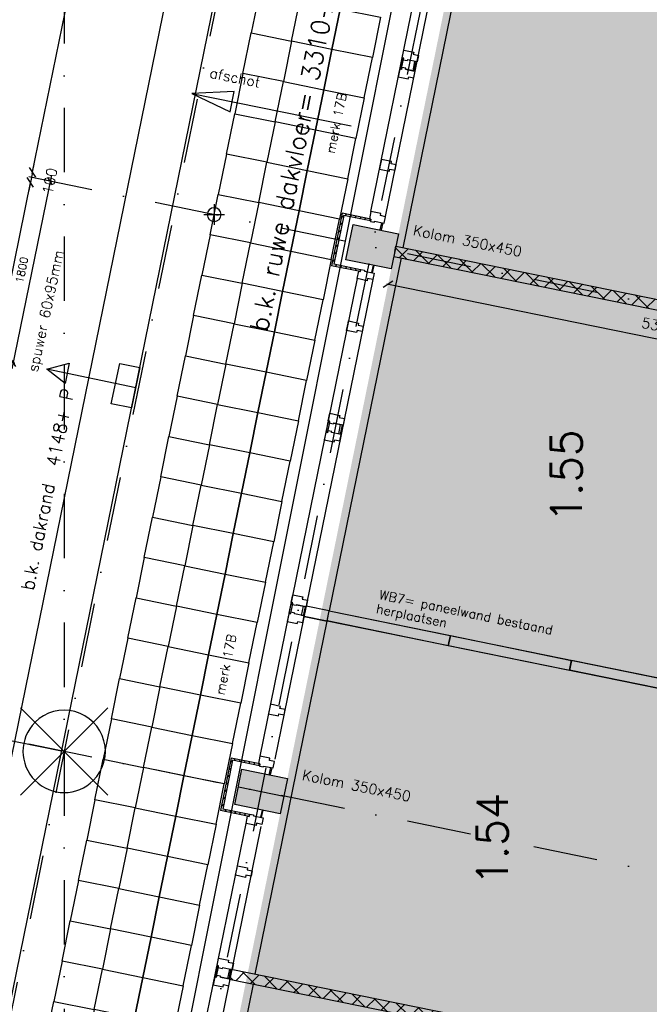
# Model space of a CAD drawing. Extents: x -171140 to 151546, y -8083 to 162438.
# Tile 77 of 96: x 27082 to 33192, y 80991 to 90555. Entities that reach past the tile are written whole.
import ezdxf
from ezdxf.enums import TextEntityAlignment as Align

# ---------------------------------------------------------------- set-up
doc = ezdxf.new("R2010")
doc.units = 0
doc.header["$LTSCALE"] = 50
doc.header["$MEASUREMENT"] = 0
doc.header["$PDMODE"] = 3
doc.header["$PDSIZE"] = 0.001
for name, pattern in [('HIDDEN2', [0.1875, 0.125, -0.0625]), ('STRAM_0WT$0$DASHDOT', [25, 12.5, -6.25, 0, -6.25]), ('STRAM_0WT$0$DD1', [2.66667, 1.66667, -0.5, 0, -0.5])]:
    doc.linetypes.add(name, pattern=pattern)
doc.layers.get('0').update_dxf_attribs({"linetype": 'CONTINUOUS'})
doc.layers.get('DEFPOINTS').update_dxf_attribs({"linetype": 'CONTINUOUS'})
for name, color, linetype in [('0POLYBUITENOM', 7, 'CONTINUOUS'), ('_INTERIEUR', 7, 'CONTINUOUS'), ('A--A22--_F123-', 9, 'CONTINUOUS'), ('A--A28--_F12--', 7, 'CONTINUOUS'), ('A--A42--_F-23-', 9, 'CONTINUOUS'), ('A--L$1A-_RASTER_NR_05', 53, 'CONTINUOUS'), ('A--L21--', 3, 'CONTINUOUS'), ('A--L21A3_BUITENWAND', 3, 'CONTINUOUS'), ('A--L22--', 7, 'CONTINUOUS'), ('A--L22--_F-2--', 7, 'CONTINUOUS'), ('A--L22A1_BINNENWAND', 1, 'CONTINUOUS'), ('A--L22A2_BINNENWAND', 2, 'CONTINUOUS'), ('A--L22A4_BINNENWAND', 4, 'CONTINUOUS'), ('A--L24AC1_TRAPPEN', 1, 'HIDDEN2'), ('A--L27-A2-_DAKEN', 2, 'CONTINUOUS'), ('A--L27A1_DAKEN', 1, 'CONTINUOUS'), ('A--L28--_F12--', 7, 'CONTINUOUS'), ('A--L31--', 2, 'CONTINUOUS'), ('A--L31A1_BUITENKOZIJN', 1, 'CONTINUOUS'), ('A--L32--_F123-', 1, 'CONTINUOUS'), ('A--L42--', 7, 'CONTINUOUS'), ('A--L42--_F-23-', 7, 'CONTINUOUS'), ('A--L52--', 7, 'CONTINUOUS'), ('A--L52--_F123-', 7, 'CONTINUOUS'), ('A--M$1A-_F123-', 1, 'CONTINUOUS'), ('A--M1$A-_F123-', 1, 'CONTINUOUS'), ('A--T$1A-25_TEKST', 2, 'CONTINUOUS'), ('A--T$1A-_F123-_R', 4, 'CONTINUOUS'), ('A--T01A-25_TEKST', 2, 'CONTINUOUS'), ('A--T01A-35_TEKST', 3, 'CONTINUOUS'), ('STRAM_0WT$0$A--L$7A-_STRAM', 1, 'STRAM_0WT$0$DASHDOT'), ('STRAM_0WT$0$A--L90--_F---4', 250, 'CONTINUOUS'), ('STRAM_0WT$0$A--L90--_F-23-', 7, 'CONTINUOUS'), ('STRAM_0WT$0$A--L90--_F123-', 7, 'CONTINUOUS'), ('STRAM_0WT$0$STRAMIEN', 1, 'STRAM_0WT$0$DD1'), ('TEKSTKOZIJNMERK', 2, 'CONTINUOUS'), ('X--LR---_CP', 7, 'CONTINUOUS')]:
    doc.layers.add(name, color=color, linetype=linetype)
doc.styles.add('ALFA-0_25', font='ROMANS')
doc.styles.add('B-01', font='SIMPLEX.SHX', dxfattribs={"width": 0.8, "height": 4.5})
doc.styles.add('HIEMSTRA', font='romans.shx')
doc.dimstyles.new('BEILEN', dxfattribs={"dimscale": 40, "dimtxt": 2.5, "dimasz": 2, "dimexe": 0.3, "dimexo": 0.3, "dimgap": 2, "dimtad": 1, "dimdec": 0, "dimzin": 0, "dimtxsty": 'HIEMSTRA', "dimblk1": 'OBLIQUE', "dimblk2": 'OBLIQUE', "dimsah": 1, "dimcen": -0.09, "dimdle": 0.3, "dimse1": 1, "dimclrd": 2, "dimclre": 2, "dimclrt": 3, "dimazin": 3, "dimtfac": 1, "dimtdec": 4, "dimtofl": 0, "dimtmove": 0, "dimatfit": 3, "dimtvp": 625, "dimtolj": 1, "dimtzin": 0})
doc.dimstyles.get("Standard").update_dxf_attribs({"dimscale": 40, "dimtxt": 2.5, "dimasz": 2, "dimexe": 0.3, "dimexo": 0.3, "dimgap": 2, "dimtad": 0, "dimdec": 0, "dimzin": 0, "dimtxsty": 'HIEMSTRA', "dimblk1": 'OBLIQUE', "dimblk2": 'OBLIQUE', "dimsah": 1, "dimcen": -0.09, "dimdle": 0.3, "dimse1": 1, "dimclrd": 2, "dimclre": 2, "dimclrt": 3, "dimazin": 3, "dimtfac": 1, "dimtdec": 4, "dimtix": 1, "dimtmove": 0, "dimatfit": 3, "dimtvp": 625, "dimtolj": 1, "dimtzin": 0})
doc.dimstyles.new('STANDARD$0', dxfattribs={"dimscale": 50, "dimtxt": 2.5, "dimasz": 2, "dimexe": 2, "dimexo": 0, "dimgap": 2, "dimtad": 1, "dimdec": 0, "dimzin": 0, "dimtxsty": 'ALFA-0_25', "dimblk1": 'OBLIQUE', "dimblk2": 'OBLIQUE', "dimsah": 1, "dimcen": -3, "dimdle": 2, "dimclrd": 1, "dimclre": 1, "dimclrt": 2, "dimazin": 3, "dimtfac": 0.666667, "dimtofl": 0, "dimtmove": 0, "dimatfit": 3, "dimtvp": 0.833333, "dimtolj": 1, "dimtzin": 0})

# ---------------------------------------------------------------- blocks, each defined once
blk = doc.blocks.new('*U1194')
at = {"layer": 'A--A22--_F123-', "linetype": 'CONTINUOUS'}
h = blk.add_hatch(dxfattribs=at)
h.set_pattern_fill('ALFAKRS', color=256, scale=120, style=0)
h.set_pattern_definition([(45, (-29123.75, -81282.78), (-84.85281, 84.85281), []), (135, (-29123.75, -81282.78), (-84.85281, -84.85281), [])])
h.paths.add_polyline_path([(0, 0), (10, 49), (5380, -1044.9), (5419, -1103.9), (5360.1, -1142.9), (-10, -49)])
at = {"layer": 'A--L22--_F-2--', "color": 2, "linetype": 'CONTINUOUS'}
for points in [[(0, 0), (-10, -49), (5360.1, -1142.9), (5360.1, -1142.9)], [(0, 0), (10, 49), (5380, -1044.9), (5380, -1044.9)]]:
    blk.add_lwpolyline(points, dxfattribs=at)
blk = doc.blocks.new('STRAM_0WT$0$S090024-')
at = {"layer": 'STRAM_0WT$0$A--L90--_F---4', "linetype": 'CONTINUOUS'}
for points in [[(-0.000001, 5.999999), (-0.000001, -6)], [(-6.000001, 0), (5.999999, 0)]]:
    blk.add_lwpolyline(points, dxfattribs=at)
blk.add_lwpolyline([(-4.000001, 0, 1), (3.999998, 0, 1)], format="xyb", close=True, dxfattribs=at)
at = {"layer": 'STRAM_0WT$0$A--L90--_F-23-', "color": 255}
blk.add_circle((0, 0), 0.0123, dxfattribs=at)
at = {"layer": 'STRAM_0WT$0$A--L90--_F123-', "color": 2, "linetype": 'CONTINUOUS'}
for points in [[(-0.000001, 5.999999), (-0.000001, -6)], [(-6.000001, 0), (5.999999, 0)]]:
    blk.add_lwpolyline(points, dxfattribs=at)
blk.add_lwpolyline([(-4.000001, 0, 1), (3.999998, 0, 1)], format="xyb", close=True, dxfattribs=at)
blk = doc.blocks.new('STRAM_0WT')
at = {"layer": 'STRAM_0WT$0$A--L$7A-_STRAM'}
for p, q in [((-38410.733, 89013.047), (-64231.371, -37744.184)), ((-44567.212, 68559.429), (-66142.131, -37354.959)), ((-48103.183, 63702.069), (-48103.183, 48393.488)), ((-33134.932, 53662.677), (-52552.117, 57617.987)), ((-33134.933, 48151.782), (-53629.97, 52326.651))]:
    blk.add_line(p, q, dxfattribs=at)
at = {"layer": 'STRAM_0WT$0$STRAMIEN', "linetype": 'STRAM_0WT$0$DASHDOT', "xscale": 100, "yscale": 100, "rotation": 315}
blk.add_blockref('STRAM_0WT$0$S090024-', (-48103.183, 51200.836), dxfattribs=at)
blk = doc.blocks.new('_OBLIQUE')
at = {"color": 0, "linetype": 'BYBLOCK'}
blk.add_line((-0.5, -0.5), (0.5, 0.5), dxfattribs=at)
blk = doc.blocks.new('*D248')
at = {"color": 2, "linetype": 'BYBLOCK'}
blk.add_line((27202.9, 89060.7), (28240.6, 94155.1), dxfattribs=at)
at = {"layer": 'DEFPOINTS', "color": 0, "linetype": 'BYBLOCK'}
for p in [(28238.3, 94143.3), (28238.3, 94143.3), (27205.3, 89072.5)]:
    blk.add_point(p, dxfattribs=at)
at = {"color": 2, "linetype": 'BYBLOCK', "xscale": 80, "yscale": 80, "zscale": 80}
for p, rotation in [((28238.3, 94143.3), 78.48629033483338), ((27205.3, 89072.5), 258.4862903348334)]:
    blk.add_blockref('_OBLIQUE', p, dxfattribs=dict(at, rotation=rotation))
at = {"color": 3, "linetype": 'BYBLOCK', "insert": (27594.4, 91633.8), "char_height": 100, "attachment_point": 5, "rotation": 78.48629, "style": 'HIEMSTRA'}
blk.add_mtext('\\A1;5175', dxfattribs=at)
blk = doc.blocks.new('*D249')
at = {"color": 2, "linetype": 'BYBLOCK'}
for p, q in [((27205.3, 89072.5), (27221.3, 89150.8)), ((27205.3, 89072.5), (27185.4, 88974.5)), ((27185.4, 88974.5), (27169.4, 88896.1))]:
    blk.add_line(p, q, dxfattribs=at)
at = {"layer": 'DEFPOINTS', "color": 0, "linetype": 'BYBLOCK'}
for p in [(27205.3, 89072.5), (27185.4, 88974.5), (27185.4, 88974.5)]:
    blk.add_point(p, dxfattribs=at)
at = {"color": 2, "linetype": 'BYBLOCK', "xscale": 80, "yscale": 80, "zscale": 80}
for p, rotation in [((27205.3, 89072.5), 258.4862903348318), ((27185.4, 88974.5), 78.48629033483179)]:
    blk.add_blockref('_OBLIQUE', p, dxfattribs=dict(at, rotation=rotation))
at = {"color": 3, "linetype": 'BYBLOCK', "insert": (27373.7, 88987.1), "char_height": 100, "attachment_point": 5, "rotation": 78.48629, "style": 'HIEMSTRA'}
blk.add_mtext('\\A1;100', dxfattribs=at)
blk = doc.blocks.new('*D250')
at = {"color": 2, "linetype": 'BYBLOCK'}
blk.add_line((27187.7, 88986.2), (26484.3, 85533.1), dxfattribs=at)
at = {"layer": 'DEFPOINTS', "color": 0, "linetype": 'BYBLOCK'}
for p in [(27185.4, 88974.5), (26486.7, 85544.9), (26486.7, 85544.9)]:
    blk.add_point(p, dxfattribs=at)
at = {"color": 2, "linetype": 'BYBLOCK', "xscale": 80, "yscale": 80, "zscale": 80}
for p, rotation in [((27185.4, 88974.5), 78.48629033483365), ((26486.7, 85544.9), 258.4862903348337)]:
    blk.add_blockref('_OBLIQUE', p, dxfattribs=dict(at, rotation=rotation))
at = {"color": 3, "linetype": 'BYBLOCK', "insert": (26708.7, 87285.6), "char_height": 100, "attachment_point": 5, "rotation": 78.48629, "style": 'HIEMSTRA'}
blk.add_mtext('\\A1;3500', dxfattribs=at)
blk = doc.blocks.new('*D308')
at = {"color": 2, "linetype": 'BYBLOCK'}
blk.add_line((35877.4, 86920.9), (30645.8, 87986.5), dxfattribs=at)
at = {"layer": 'DEFPOINTS', "color": 0, "linetype": 'BYBLOCK'}
for p in [(30657.5, 87984.1), (30657.5, 87984.1), (35865.6, 86923.3)]:
    blk.add_point(p, dxfattribs=at)
at = {"color": 2, "linetype": 'BYBLOCK', "xscale": 80, "yscale": 80, "zscale": 80}
for p, rotation in [((30657.5, 87984.1), 168.4862903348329), ((35865.6, 86923.3), 348.4862903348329)]:
    blk.add_blockref('_OBLIQUE', p, dxfattribs=dict(at, rotation=rotation))
at = {"color": 3, "linetype": 'BYBLOCK', "insert": (33287.5, 87581.1), "char_height": 100, "attachment_point": 5, "rotation": 348.48629, "style": 'HIEMSTRA'}
blk.add_mtext('\\A1;5315', dxfattribs=at)
blk = doc.blocks.new('*D341')
at = {"layer": 'A--M$1A-_F123-', "color": 2, "linetype": 'CONTINUOUS'}
for p, q in [((23981.9, 29671.5), (23903.5, 29687.4)), ((23978.7, 29655.8), (23984.3, 29683.2)), ((24079.9, 29651.5), (23981.9, 29671.5)), ((24079.9, 29651.5), (24158.2, 29635.5))]:
    blk.add_line(p, q, dxfattribs=at)
at = {"layer": 'DEFPOINTS', "color": 0, "linetype": 'CONTINUOUS'}
for p in [(23981.9, 29671.5), (23976.3, 29644), (24074.3, 29624)]:
    blk.add_point(p, dxfattribs=at)
at = {"layer": 'A--M$1A-_F123-', "color": 2, "linetype": 'CONTINUOUS', "xscale": 80, "yscale": 80, "zscale": 80}
for p, rotation in [((23981.9, 29671.5), 348.4862903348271), ((24079.9, 29651.5), 168.4862903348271)]:
    blk.add_blockref('_OBLIQUE', p, dxfattribs=dict(at, rotation=rotation))
at = {"layer": 'A--M$1A-_F123-', "color": 3, "linetype": 'CONTINUOUS', "insert": (36506, 90903.8), "char_height": 100, "attachment_point": 5, "rotation": 348.48629, "style": 'HIEMSTRA'}
blk.add_mtext('\\A1;100', dxfattribs=at)
blk = doc.blocks.new('KOLOM450X350')
at = {"layer": 'A--A28--_F12--', "color": 8}
for points in [[(-175, -225), (-175, 225), (175, 225)], [(-175, -225), (175, 225), (175, -225)]]:
    blk.add_solid(points, dxfattribs=at)
at = {"layer": 'A--L28--_F12--', "color": 3, "linetype": 'CONTINUOUS'}
blk.add_lwpolyline([(-175, -225), (-175, 225), (175, 225), (175, -225)], close=True, dxfattribs=at)
at = {"layer": 'X--LR---_CP'}
for p in [(-175, 0), (-175, 0), (175, 0)]:
    blk.add_point(p, dxfattribs=at)
blk = doc.blocks.new('*U966')
at = {"layer": 'A--A42--_F-23-', "linetype": 'CONTINUOUS'}
h = blk.add_hatch(dxfattribs=at)
h.set_pattern_fill('ALFALINE', color=256, scale=40, style=0)
h.set_pattern_definition([(45, (-30219.343, -88663.576), (-28.284271, 28.284271), [])])
h.paths.add_polyline_path([(0, 0), (-7, 10.6), (-110.8, -498.8), (-100.1, -491.8), (-89.5, -484.8), (7, -10.6)])
at = {"layer": 'A--L42--_F-23-', "color": 2, "linetype": 'CONTINUOUS'}
for points in [[(-7, 10.6), (-7, 10.6), (-110.8, -498.8), (-110.8, -498.8)], [(7, -10.6), (7, -10.6), (-89.5, -484.8), (-89.5, -484.8)]]:
    blk.add_lwpolyline(points, dxfattribs=at)
blk = doc.blocks.new('*U965')
at = {"layer": 'A--A42--_F-23-', "linetype": 'CONTINUOUS'}
h = blk.add_hatch(dxfattribs=at)
h.set_pattern_fill('ALFALINE', color=256, scale=40, style=0)
h.set_pattern_definition([(45, (-30488.812, -88608.703), (-28.284271, 28.284271), [])])
h.paths.add_polyline_path([(0, 0), (-1.8, -8.8), (-262.4, 44.3), (-269.5, 54.9), (-276.5, 65.5), (1.8, 8.8)])
at = {"layer": 'A--L42--_F-23-', "color": 2, "linetype": 'CONTINUOUS'}
for points in [[(0, 0), (1.8, 8.8), (-276.5, 65.5), (-276.5, 65.5)], [(0, 0), (-1.8, -8.8), (-262.4, 44.3), (-262.4, 44.3)]]:
    blk.add_lwpolyline(points, dxfattribs=at)
blk = doc.blocks.new('*U964')
at = {"layer": 'A--A42--_F-23-', "linetype": 'CONTINUOUS'}
h = blk.add_hatch(dxfattribs=at)
h.set_pattern_fill('ALFALINE', color=256, scale=40, style=0)
h.set_pattern_definition([(45, (-30388.665, -88116.9), (-28.284271, 28.284271), [])])
h.paths.add_polyline_path([(0, 0), (-1.8, -8.8), (-280.1, 47.9), (-269.5, 54.9), (-258.9, 61.9), (1.8, 8.8)])
at = {"layer": 'A--L42--_F-23-', "color": 2, "linetype": 'CONTINUOUS'}
for points in [[(0, 0), (-1.8, -8.8), (-280.1, 47.9), (-280.1, 47.9)], [(0, 0), (1.8, 8.8), (-258.9, 61.9), (-258.9, 61.9)]]:
    blk.add_lwpolyline(points, dxfattribs=at)
blk = doc.blocks.new('*U963')
at = {"layer": 'A--A42--_F-23-', "linetype": 'CONTINUOUS'}
h = blk.add_hatch(dxfattribs=at)
h.set_pattern_fill('ALFALINE', color=256, scale=40, style=0)
h.set_pattern_definition([(45, (-29141.49, -83372.24), (-28.284271, 28.284271), [])])
h.paths.add_polyline_path([(0, 0), (-7, 10.6), (-110.8, -498.8), (-100.1, -491.8), (-89.5, -484.8), (7, -10.6)])
at = {"layer": 'A--L42--_F-23-', "color": 2, "linetype": 'CONTINUOUS'}
for points in [[(-7, 10.6), (-7, 10.6), (-110.8, -498.8), (-110.8, -498.8)], [(7, -10.6), (7, -10.6), (-89.5, -484.8), (-89.5, -484.8)]]:
    blk.add_lwpolyline(points, dxfattribs=at)
blk = doc.blocks.new('*U962')
at = {"layer": 'A--A42--_F-23-', "linetype": 'CONTINUOUS'}
h = blk.add_hatch(dxfattribs=at)
h.set_pattern_fill('ALFALINE', color=256, scale=40, style=0)
h.set_pattern_definition([(45, (-29410.96, -83317.367), (-28.284271, 28.284271), [])])
h.paths.add_polyline_path([(0, 0), (-1.8, -8.8), (-262.4, 44.3), (-269.5, 54.9), (-276.5, 65.5), (1.8, 8.8)])
at = {"layer": 'A--L42--_F-23-', "color": 2, "linetype": 'CONTINUOUS'}
for points in [[(0, 0), (1.8, 8.8), (-276.5, 65.5), (-276.5, 65.5)], [(0, 0), (-1.8, -8.8), (-262.4, 44.3), (-262.4, 44.3)]]:
    blk.add_lwpolyline(points, dxfattribs=at)
blk = doc.blocks.new('*U961')
at = {"layer": 'A--A42--_F-23-', "linetype": 'CONTINUOUS'}
h = blk.add_hatch(dxfattribs=at)
h.set_pattern_fill('ALFALINE', color=256, scale=40, style=0)
h.set_pattern_definition([(45, (-29310.81, -82825.565), (-28.284271, 28.284271), [])])
h.paths.add_polyline_path([(0, 0), (-1.8, -8.8), (-280.1, 47.9), (-269.5, 54.9), (-258.9, 61.9), (1.8, 8.8)])
at = {"layer": 'A--L42--_F-23-', "color": 2, "linetype": 'CONTINUOUS'}
for points in [[(0, 0), (-1.8, -8.8), (-280.1, 47.9), (-280.1, 47.9)], [(0, 0), (1.8, 8.8), (-258.9, 61.9), (-258.9, 61.9)]]:
    blk.add_lwpolyline(points, dxfattribs=at)
blk = doc.blocks.new('DILATATIEVOEG')
at = {"layer": 'A--L21A3_BUITENWAND', "linetype": 'CONTINUOUS'}
h = blk.add_hatch(color=256, dxfattribs=at)
edge = h.paths.add_edge_path()
edge.add_arc((-800, 0), 75, 0, 360)
blk.add_line((-800, 0), (0, 0), dxfattribs=at)
blk.add_circle((-800, 0), 75, dxfattribs=at)
at = {"layer": 'X--LR---_CP', "linetype": 'CONTINUOUS'}
blk.add_point((0, 0), dxfattribs=at)
blk = doc.blocks.new('*U908')
at = {"layer": 'A--A22--_F123-', "linetype": 'CONTINUOUS'}
h = blk.add_hatch(dxfattribs=at)
h.set_pattern_fill('ALFAKRS', color=256, scale=120, style=0)
h.set_pattern_definition([(45, (-30722.89, -88304.9), (-84.85281, 84.85281), []), (135, (-30722.89, -88304.9), (-84.85281, -84.85281), [])])
h.paths.add_polyline_path([(0, 0), (10, 49), (5218, -1011.9), (5257, -1070.9), (5198.1, -1109.9), (-10, -49)])
at = {"layer": 'A--L22--_F-2--', "color": 2, "linetype": 'CONTINUOUS'}
for points in [[(0, 0), (-10, -49), (5198.1, -1109.9), (5198.1, -1109.9)], [(0, 0), (10, 49), (5218, -1011.9), (5218, -1011.9)]]:
    blk.add_lwpolyline(points, dxfattribs=at)
blk = doc.blocks.new('*D537')
at = {"layer": 'A--M1$A-_F123-', "color": 1}
for p, q in [((27389.3, 89045.2), (27006.1, 87163.8)), ((27392.9, 88983.2), (27318.6, 88998.4)), ((27033.6, 87219.4), (26959.3, 87234.6))]:
    blk.add_line(p, q, dxfattribs=at)
at = {"layer": 'DEFPOINTS', "color": 0}
for p in [(27392.9, 88983.2), (27018.1, 87222.6), (27033.6, 87219.4)]:
    blk.add_point(p, dxfattribs=at)
at = {"layer": 'A--M1$A-_F123-', "color": 1, "xscale": 60, "yscale": 60, "zscale": 60}
for p, rotation in [((27377.3, 88986.4), 78.48765256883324), ((27018.1, 87222.6), 258.4876525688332)]:
    blk.add_blockref('_OBLIQUE', p, dxfattribs=dict(at, rotation=rotation))
at = {"layer": 'A--M1$A-_F123-', "color": 2, "insert": (27101.9, 88123.8), "char_height": 75, "attachment_point": 5, "rotation": 78.48765, "style": 'ALFA-0_25'}
blk.add_mtext('\\A1;1800', dxfattribs=at)
blk = doc.blocks.new('S050003-')
at = {"layer": 'A--L52--_F123-', "color": 1, "linetype": 'CONTINUOUS'}
for points in [[(1, 1), (1, -1)], [(0, 0), (2, 0)]]:
    blk.add_lwpolyline(points, dxfattribs=at)
blk.add_lwpolyline([(0.33, 0, 1), (1.67, 0, 1)], format="xyb", close=True, dxfattribs=at)

msp = doc.modelspace()

# ---------------------------------------------------------------- hatches: boundary and pattern name
at = {"layer": 'A--L$1A-_RASTER_NR_05'}
h = msp.add_hatch(color=256, dxfattribs=at)
h.dxf.hatch_style = 2
h.paths.add_polyline_path([(31765.8, 93424.8), (31835.7, 93767.7), (31878.2, 93976.7), (37134, 93976.7), (36048.3, 88646.9), (36160, 88624), (36170.8, 88621.9), (32648.2, 71329), (32360.3, 69910.1), (32006.7, 68167.4), (31769.7, 67017.6), (31749.7, 66919.6), (30871.8, 62608.1), (30350.5, 60049.3), (27777.3, 47417.2), (27357.8, 45357.4), (20562.8, 46741.5), (20283, 46798.5), (21262.1, 51604.8), (22277.2, 56588.3), (24184.1, 56197.8), (24220.8, 56385.4), (24290.7, 56728.4), (25298.7, 61676.8), (25368.6, 62019.7), (26376.5, 66968.1), (26446.4, 67311), (27454.4, 72259.4), (27524.3, 72602.4), (28532.3, 77550.7), (28602.1, 77893.7), (29610.1, 82842.1), (29680, 83185), (30688, 88133.4), (30757.8, 88476.4)])

# ---------------------------------------------------------------- linework, layer by layer
at = {"layer": '0POLYBUITENOM', "elevation": 1}
msp.add_lwpolyline([(23953.4, 56896.1), (31400, 94192.9), (36721.7, 94286.2), (36721.7, 94344.1), (36821.7, 94344.1), (40332.8, 94244.1), (40665.4, 95281.1), (41182.9, 95281.1), (41287.2, 88862.1, -0.116641), (47540.8, 87115.2), (48139.4, 83930.7), (48367.6, 80374.9), (48367.6, 68168.9), (48548.7, 67799.5, -0.105216), (45698.6, 66719.9), (45689, 56846.9)], format="xyb", dxfattribs=at)
at = {"layer": '_INTERIEUR', "linetype": 'CONTINUOUS'}
for points in [[(29842.1, 84759.1), (30065.9, 84713.8), (30085.7, 84811.8), (29862, 84857.1)], [(29842.2, 84759.7), (30066.1, 84714.5), (30085.9, 84812.6), (29862.2, 84857.8)]]:
    msp.add_lwpolyline(points, dxfattribs=at)
for points in [[(30085.8, 84811.8), (35222.3, 83765.4), (35202.4, 83667.5), (30065.8, 84713.8)], [(31261.6, 84572.3), (31241.6, 84474.3), (30065.9, 84714.5), (30085.9, 84812.6)], [(32437.3, 84332.1), (32417.3, 84234), (31241.6, 84474.3), (31261.6, 84572.3)], [(33613.4, 84093.9), (33593.4, 83995.8), (32417.7, 84236.1), (32437.7, 84334.1)]]:
    msp.add_lwpolyline(points, close=True, dxfattribs=at)
at = {"layer": 'A--L22A1_BINNENWAND'}
for points in [[(29720.7, 90346), (29800.5, 90737.9), (29408.5, 90817.7), (29328.7, 90425.8)], [(29720.7, 90346), (29800.5, 90737.9), (30192.4, 90658.1), (30112.6, 90266.1)], [(30112.6, 90266.1), (30192.4, 90658.1), (30584.4, 90578.3), (30504.6, 90186.3)], [(29720.7, 90346), (29640.8, 89954), (29248.9, 90033.8), (29328.7, 90425.8)], [(29720.7, 90346), (29640.8, 89954), (30032.8, 89874.2), (30112.6, 90266.1)], [(30112.6, 90266.1), (30032.8, 89874.2), (30424.8, 89794.4), (30504.6, 90186.3)], [(29561, 89562.1), (29640.8, 89954), (29248.9, 90033.8), (29169.1, 89641.9)], [(29561, 89562.1), (29640.8, 89954), (30032.8, 89874.2), (29953, 89482.2)], [(29953, 89482.2), (30032.8, 89874.2), (30424.8, 89794.4), (30344.9, 89402.4)], [(29561, 89562.1), (29481.2, 89170.1), (29089.3, 89249.9), (29169.1, 89641.9)], [(29561, 89562.1), (29481.2, 89170.1), (29873.2, 89090.3), (29953, 89482.2)], [(29953, 89482.2), (29873.2, 89090.3), (30265.1, 89010.5), (30344.9, 89402.4)], [(29401.4, 88778.1), (29481.2, 89170.1), (29089.3, 89249.9), (29009.4, 88858)], [(29401.4, 88778.1), (29481.2, 89170.1), (29873.2, 89090.3), (29793.4, 88698.3)], [(29793.4, 88698.3), (29873.2, 89090.3), (30265.1, 89010.5), (30185.3, 88618.5)], [(29401.4, 88778.1), (29321.6, 88386.2), (28929.6, 88466), (29009.4, 88858)], [(29401.4, 88778.1), (29321.6, 88386.2), (29713.5, 88306.4), (29793.4, 88698.3)], [(29793.4, 88698.3), (29713.5, 88306.4), (30105.5, 88226.6), (30185.3, 88618.5)], [(29241.8, 87994.2), (29321.6, 88386.2), (28929.6, 88466), (28849.8, 88074)], [(29241.8, 87994.2), (29321.6, 88386.2), (29713.5, 88306.4), (29633.7, 87914.4)], [(29633.7, 87914.4), (29713.5, 88306.4), (30105.5, 88226.6), (30025.7, 87834.6)], [(29241.8, 87994.2), (29162, 87602.3), (28770, 87682.1), (28849.8, 88074)], [(29241.8, 87994.2), (29162, 87602.3), (29553.9, 87522.5), (29633.7, 87914.4)], [(29633.7, 87914.4), (29553.9, 87522.5), (29945.9, 87442.6), (30025.7, 87834.6)], [(29082.1, 87210.3), (29162, 87602.3), (28770, 87682.1), (28690.2, 87290.1)], [(29082.1, 87210.3), (29162, 87602.3), (29553.9, 87522.5), (29474.1, 87130.5)], [(29474.1, 87130.5), (29553.9, 87522.5), (29945.9, 87442.6), (29866.1, 87050.7)], [(29082.1, 87210.3), (29002.3, 86818.4), (28610.4, 86898.2), (28690.2, 87290.1)], [(29082.1, 87210.3), (29002.3, 86818.4), (29394.3, 86738.5), (29474.1, 87130.5)], [(29474.1, 87130.5), (29394.3, 86738.5), (29786.2, 86658.7), (29866.1, 87050.7)], [(28922.5, 86426.4), (29002.3, 86818.4), (28610.4, 86898.2), (28530.6, 86506.2)], [(28922.5, 86426.4), (29002.3, 86818.4), (29394.3, 86738.5), (29314.5, 86346.6)], [(29314.5, 86346.6), (29394.3, 86738.5), (29786.2, 86658.7), (29706.4, 86266.8)], [(28922.5, 86426.4), (28842.7, 86034.4), (28450.7, 86114.3), (28530.6, 86506.2)], [(28922.5, 86426.4), (28842.7, 86034.4), (29234.6, 85954.6), (29314.5, 86346.6)], [(29314.5, 86346.6), (29234.6, 85954.6), (29626.6, 85874.8), (29706.4, 86266.8)], [(28762.9, 85642.5), (28842.7, 86034.4), (28450.7, 86114.3), (28370.9, 85722.3)], [(28762.9, 85642.5), (28842.7, 86034.4), (29234.6, 85954.6), (29154.8, 85562.7)], [(29154.8, 85562.7), (29234.6, 85954.6), (29626.6, 85874.8), (29546.8, 85482.9)], [(28762.9, 85642.5), (28683.1, 85250.5), (28291.1, 85330.4), (28370.9, 85722.3)], [(28762.9, 85642.5), (28683.1, 85250.5), (29075, 85170.7), (29154.8, 85562.7)], [(29154.8, 85562.7), (29075, 85170.7), (29467, 85090.9), (29546.8, 85482.9)], [(28603.2, 84858.6), (28683.1, 85250.5), (28291.1, 85330.4), (28211.3, 84938.4)], [(28603.2, 84858.6), (28683.1, 85250.5), (29075, 85170.7), (28995.2, 84778.8)], [(28995.2, 84778.8), (29075, 85170.7), (29467, 85090.9), (29387.2, 84698.9)], [(28603.2, 84858.6), (28523.4, 84466.6), (28131.5, 84546.4), (28211.3, 84938.4)], [(28603.2, 84858.6), (28523.4, 84466.6), (28915.4, 84386.8), (28995.2, 84778.8)], [(28995.2, 84778.8), (28915.4, 84386.8), (29307.3, 84307), (29387.2, 84698.9)], [(28443.6, 84074.7), (28523.4, 84466.6), (28131.5, 84546.4), (28051.7, 84154.5)], [(28443.6, 84074.7), (28523.4, 84466.6), (28915.4, 84386.8), (28835.6, 83994.9)], [(28835.6, 83994.9), (28915.4, 84386.8), (29307.3, 84307), (29227.5, 83915)], [(28443.6, 84074.7), (28363.8, 83682.7), (27971.8, 83762.5), (28051.7, 84154.5)], [(28443.6, 84074.7), (28363.8, 83682.7), (28755.8, 83602.9), (28835.6, 83994.9)], [(28835.6, 83994.9), (28755.8, 83602.9), (29147.7, 83523.1), (29227.5, 83915)], [(28284, 83290.8), (28363.8, 83682.7), (27971.8, 83762.5), (27892, 83370.6)], [(28284, 83290.8), (28363.8, 83682.7), (28755.8, 83602.9), (28675.9, 83210.9)], [(28675.9, 83210.9), (28755.8, 83602.9), (29147.7, 83523.1), (29067.9, 83131.1)], [(28284, 83290.8), (28204.2, 82898.8), (27812.2, 82978.6), (27892, 83370.6)], [(28284, 83290.8), (28204.2, 82898.8), (28596.1, 82819), (28675.9, 83210.9)], [(28675.9, 83210.9), (28596.1, 82819), (28988.1, 82739.2), (29067.9, 83131.1)], [(28124.4, 82506.8), (28204.2, 82898.8), (27812.2, 82978.6), (27732.4, 82586.7)], [(28124.4, 82506.8), (28204.2, 82898.8), (28596.1, 82819), (28516.3, 82427)], [(28516.3, 82427), (28596.1, 82819), (28988.1, 82739.2), (28908.3, 82347.2)], [(28124.4, 82506.8), (28044.5, 82114.9), (27652.6, 82194.7), (27732.4, 82586.7)], [(28124.4, 82506.8), (28044.5, 82114.9), (28436.5, 82035.1), (28516.3, 82427)], [(28516.3, 82427), (28436.5, 82035.1), (28828.4, 81955.3), (28908.3, 82347.2)], [(27964.7, 81722.9), (28044.5, 82114.9), (27652.6, 82194.7), (27572.8, 81802.7)], [(27964.7, 81722.9), (28044.5, 82114.9), (28436.5, 82035.1), (28356.7, 81643.1)], [(28356.7, 81643.1), (28436.5, 82035.1), (28828.4, 81955.3), (28748.6, 81563.3)], [(27964.7, 81722.9), (27884.9, 81331), (27492.9, 81410.8), (27572.8, 81802.7)], [(27964.7, 81722.9), (27884.9, 81331), (28276.9, 81251.2), (28356.7, 81643.1)], [(28356.7, 81643.1), (28276.9, 81251.2), (28668.8, 81171.3), (28748.6, 81563.3)], [(27805.1, 80939), (27884.9, 81331), (27492.9, 81410.8), (27413.1, 81018.8)], [(27805.1, 80939), (27884.9, 81331), (28276.9, 81251.2), (28197, 80859.2)], [(28197, 80859.2), (28276.9, 81251.2), (28668.8, 81171.3), (28589, 80779.4)], [(27805.1, 80939), (27725.3, 80547.1), (27333.3, 80626.9), (27413.1, 81018.8)]]:
    msp.add_lwpolyline(points, close=True, dxfattribs=at)
at = {"layer": 'A--L22A2_BINNENWAND'}
for p, q in [((30804.3, 88339.3), (31947.6, 93951.7)), ((30784.3, 88241.3), (30085.7, 84811.8)), ((29367.2, 81284.2), (30065.8, 84713.8)), ((29347.2, 81186.2), (28648.6, 77756.7))]:
    msp.add_line(p, q, dxfattribs=at)
at = {"layer": 'A--L22A4_BINNENWAND', "linetype": 'CONTINUOUS'}
for p, q in [((19583.5, 46971.6), (29258.3, 94466.7)), ((22146.5, 57224.1), (29638.2, 94001.7))]:
    msp.add_line(p, q, dxfattribs=at)
at = {"layer": 'A--L27-A2-_DAKEN'}
msp.add_line((28207.8, 86979.6), (27346.6, 87161.1), dxfattribs=at)
for points in [[(27346.6, 87161.1), (27346.6, 87161.1), (27563, 87217.7), (27521.7, 87022)], [(27970.8, 86825.2), (28053.3, 87216.6), (28249, 87175.3), (28166.5, 86783.9)]]:
    msp.add_lwpolyline(points, close=True, dxfattribs=at)
at = {"layer": 'A--L27A1_DAKEN'}
msp.add_line((28752.5, 89837.9), (30298.1, 89523.3), dxfattribs=at)
msp.add_lwpolyline([(29164.4, 89856.1), (28752.5, 89837.9), (28752.5, 89837.9), (29124.5, 89660.2)], close=True, dxfattribs=at)
at = {"layer": 'A--L31--', "color": 2, "linetype": 'CONTINUOUS'}
for p, q in [((30795.3, 90175.1), (30776.5, 90083)), ((30788.3, 90080.6), (30807.1, 90172.7)), ((30807.1, 90172.7), (30795.3, 90175.1)), ((30914.6, 90149.8), (30896.3, 90059.6)), ((30911, 90056.6), (30929.4, 90146.8)), ((30929.4, 90146.8), (30914.6, 90149.8)), ((30776.5, 90083), (30788.3, 90080.6)), ((30826.7, 90073.8), (30896.3, 90059.6)), ((30896.3, 90059.6), (30911, 90056.6)), ((30581.4, 88512.3), (30595.8, 88582.9)), ((30605.6, 88580.9), (30591.2, 88510.3)), ((30511.6, 88169.4), (30497.2, 88098.9)), ((30507, 88096.9), (30521.4, 88167.4)), ((30058, 86555.4), (30076.7, 86647.5)), ((30069.7, 86553), (30058, 86555.4)), ((30088.5, 86645.1), (30069.7, 86553)), ((30076.7, 86647.5), (30088.5, 86645.1)), ((30126.5, 86636.4), (30196.1, 86622.2)), ((30177.7, 86532), (30196.1, 86622.2)), ((30210.8, 86619.2), (30192.4, 86529)), ((30196.1, 86622.2), (30210.8, 86619.2)), ((30192.4, 86529), (30177.7, 86532)), ((29698.7, 84791.6), (29717.5, 84883.7)), ((29729.2, 84881.3), (29710.5, 84789.2)), ((29717.5, 84883.7), (29729.2, 84881.3)), ((29767.2, 84872.6), (29836.8, 84858.4)), ((29818.4, 84768.3), (29836.8, 84858.4)), ((29851.5, 84855.4), (29833.1, 84765.3)), ((29836.8, 84858.4), (29851.5, 84855.4)), ((29710.5, 84789.2), (29698.7, 84791.6)), ((29833.1, 84765.3), (29818.4, 84768.3)), ((29503.6, 83221), (29518, 83291.5)), ((29527.8, 83289.5), (29513.4, 83219)), ((29433.8, 82878.1), (29419.4, 82807.5)), ((29429.2, 82805.5), (29443.6, 82876.1)), ((28998.9, 81356.2), (28980.1, 81264.1)), ((28991.9, 81261.7), (29010.6, 81353.8)), ((29010.6, 81353.8), (28998.9, 81356.2)), ((29118.2, 81330.9), (29099.9, 81240.7)), ((29114.6, 81237.7), (29132.9, 81327.9)), ((29132.9, 81327.9), (29118.2, 81330.9)), ((28980.1, 81264.1), (28991.9, 81261.7)), ((29030.3, 81254.9), (29099.9, 81240.7)), ((29099.9, 81240.7), (29114.6, 81237.7))]:
    msp.add_line(p, q, dxfattribs=at)
for points in [[(30809.3, 90259), (30906.3, 90239.2), (30902.1, 90218.6), (30952.1, 90208.4), (30939.1, 90144.8), (30845.1, 90163.9), (30843.3, 90155.1), (30805.1, 90162.9), (30809.1, 90182.5), (30794.4, 90185.5)], [(30756.6, 90000.3), (30853.6, 89980.5), (30857.8, 90001.1), (30907.8, 89990.9), (30920.8, 90054.6), (30826.7, 90073.8), (30828.5, 90082.6), (30790.3, 90090.4), (30786.3, 90070.8), (30771.6, 90073.8)], [(30725.4, 89093.7), (30736, 89145.6), (30686, 89155.8), (30690.2, 89176.4), (30593.2, 89196.1), (30578.6, 89124.6), (30574.2, 89103), (30588.9, 89100), (30671.2, 89083.3), (30675.4, 89103.9)], [(30620.3, 88577.9), (30633.3, 88641.5), (30583.3, 88651.7), (30587.5, 88672.3), (30490.5, 88692), (30475.9, 88620.5), (30490.6, 88617.5), (30486.2, 88596), (30524.4, 88588.2), (30526.2, 88597)], [(30521.7, 88093.9), (30508.8, 88030.2), (30458.8, 88040.4), (30454.6, 88019.8), (30357.6, 88039.5), (30372.2, 88111.1), (30386.9, 88108.1), (30391.3, 88129.6), (30429.5, 88121.8), (30427.7, 88113)], [(30416.6, 87578), (30406.1, 87526), (30356.1, 87536.2), (30351.9, 87515.7), (30254.9, 87535.4), (30269.5, 87607), (30273.9, 87628.5), (30288.6, 87625.5), (30370.9, 87608.7), (30366.7, 87588.1)], [(30090.7, 86731.4), (30187.8, 86711.6), (30183.6, 86691.1), (30233.5, 86680.9), (30220.6, 86617.2), (30126.5, 86636.4), (30124.7, 86627.6), (30086.5, 86635.3), (30090.5, 86654.9), (30075.8, 86657.9)], [(30038.1, 86472.7), (30135.1, 86453), (30139.3, 86473.5), (30189.2, 86463.4), (30202.2, 86527), (30108.1, 86546.2), (30109.9, 86555), (30071.7, 86562.8), (30067.7, 86543.2), (30053, 86546.2)], [(29731.5, 84967.6), (29828.5, 84947.9), (29824.3, 84927.3), (29874.3, 84917.1), (29861.3, 84853.4), (29767.2, 84872.6), (29765.4, 84863.8), (29727.2, 84871.6), (29731.2, 84891.1), (29716.5, 84894.1)], [(29678.8, 84708.9), (29775.8, 84689.2), (29780, 84709.8), (29830, 84699.6), (29842.9, 84763.3), (29748.9, 84782.4), (29750.6, 84791.2), (29712.4, 84799), (29708.5, 84779.4), (29693.7, 84782.4)], [(29647.6, 83802.4), (29658.1, 83854.4), (29608.2, 83864.5), (29612.3, 83885.1), (29515.3, 83904.9), (29500.8, 83833.3), (29496.4, 83811.8), (29511.1, 83808.8), (29593.4, 83792), (29597.6, 83812.6)], [(29542.4, 83286.5), (29555.4, 83350.2), (29505.4, 83360.4), (29509.6, 83381), (29412.6, 83400.7), (29398.1, 83329.2), (29412.8, 83326.2), (29408.4, 83304.6), (29446.6, 83296.9), (29448.4, 83305.7)], [(29443.8, 82802.5), (29430.9, 82738.8), (29380.9, 82749), (29376.7, 82728.4), (29279.7, 82748.2), (29294.3, 82819.7), (29309, 82816.7), (29313.4, 82838.2), (29351.6, 82830.5), (29349.8, 82821.6)], [(29338.8, 82286.5), (29328.2, 82234.6), (29278.2, 82244.8), (29274, 82224.2), (29177, 82244), (29191.6, 82315.6), (29196, 82337.1), (29210.7, 82334.1), (29293, 82317.3), (29288.8, 82296.7)], [(29012.9, 81440.1), (29109.9, 81420.3), (29105.7, 81399.7), (29155.7, 81389.5), (29142.7, 81325.9), (29048.7, 81345), (29046.9, 81336.2), (29008.6, 81344), (29012.6, 81363.6), (28997.9, 81366.6)], [(28960.2, 81181.4), (29057.2, 81161.6), (29061.4, 81182.2), (29111.4, 81172), (29124.3, 81235.7), (29030.3, 81254.9), (29032.1, 81263.7), (28993.9, 81271.5), (28989.9, 81251.9), (28975.2, 81254.9)]]:
    msp.add_lwpolyline(points, close=True, dxfattribs=at)
at = {"layer": 'A--L31A1_BUITENKOZIJN'}
for p, q in [((30489.4, 88692.2), (31435.4, 93330.8)), ((30632.1, 88641.7), (31582.4, 93300.9)), ((30356.5, 88039.8), (29412.6, 83400.7)), ((30507.6, 88030.4), (29559.6, 83370.8)), ((28333.7, 78109.6), (29279.7, 82748.2)), ((28476.4, 78059), (29426.7, 82718.2))]:
    msp.add_line(p, q, dxfattribs=at)
at = {"layer": 'A--L32--_F123-', "color": 1}
msp.add_line((29204.1, 83103.4), (29645, 83013.6), dxfattribs=at)

# ---------------------------------------------------------------- block references
at = {"rotation": 78.48629033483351}
for p in [(30502.4, 88349.8), (29424.6, 83058.5)]:
    msp.add_blockref('KOLOM450X350', p, dxfattribs=at)
at = {"layer": 'A--L21--', "linetype": 'CONTINUOUS', "rotation": 348.4137178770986}
msp.add_blockref('DILATATIEVOEG', (27489.2, 83452), dxfattribs=at)
at = {"layer": 'A--L21--', "linetype": 'CONTINUOUS'}
msp.add_blockref('*U1194', (29123.7, 81282.8), dxfattribs=at)
at = {"layer": 'A--L22--'}
msp.add_blockref('*U908', (30722.9, 88304.9), dxfattribs=at)
at = {"layer": 'A--L24AC1_TRAPPEN'}
msp.add_blockref('STRAM_0WT', (75617, 32246.9), dxfattribs=at)
at = {"layer": 'A--L42--'}
for name, p in [('*U966', (30219.3, 88663.6)), ('*U965', (30488.8, 88608.7)), ('*U964', (30388.7, 88116.9)), ('*U963', (29141.5, 83372.2)), ('*U962', (29411, 83317.4)), ('*U961', (29310.8, 82825.6))]:
    msp.add_blockref(name, p, dxfattribs=at)
at = {"layer": 'A--L52--', "xscale": 100, "yscale": 100, "zscale": 100}
msp.add_blockref('S050003-', (28869.5, 88662), dxfattribs=at)

# ---------------------------------------------------------------- texts
at = {"layer": 'A--T$1A-25_TEKST', "style": 'B-01'}
for s, rotation, p in [('afschot', 348.47958, (28918.3, 89993.9)), ('Kolom 350x450', 348.47958, (30894, 88464.2)), ('spuwer 60x95mm', 77.83549, (27256.2, 87126.4)), ('Kolom 350x450', 348.47958, (29816.2, 83172.9))]:
    msp.add_text(s, height=100, rotation=rotation, dxfattribs=at).set_placement(p)
at = {"layer": 'A--T$1A-_F123-_R', "style": 'ALFA-0_25'}
for s, p in [('1.55', (32537.3, 85672.8)), ('1.54', (31818.7, 82145.2))]:
    msp.add_text(s, height=300, rotation=90, dxfattribs=at).set_placement(p)
at = {"layer": 'A--T01A-25_TEKST', "style": 'HIEMSTRA'}
msp.add_text('b.k. dakrand  4148+ P', height=125, rotation=78.4863, dxfattribs=at).set_placement((27612.5, 86957.7), align=Align.RIGHT)
at = {"layer": 'A--T01A-35_TEKST', "style": 'HIEMSTRA'}
msp.add_text('b.k. ruwe dakvloer= 3310+P', height=175, rotation=78.49, dxfattribs=at).set_placement((29485.2, 87516.3))
at = {"layer": 'TEKSTKOZIJNMERK', "style": 'B-01'}
for s, rotation, p in [('merk 17B', 78.48629, (30137.6, 89248.5)), ('WB7= paneelwand bestaand ', 348.26726, (30564.4, 84928.7)), ('herplaatsen', 348.26726, (30535.4, 84792.1)), ('merk 17B', 78.48629, (29066.5, 83990))]:
    msp.add_text(s, height=90, rotation=rotation, dxfattribs=at).set_placement(p)

# ---------------------------------------------------------------- dimensions: what is measured, and where the dimension line sits
at = {"layer": 'A--M$1A-_F123-', "linetype": 'CONTINUOUS'}
for p1, p2, distance, dimstyle, picture, middle in [((27205.3, 89072.5), (28238.3, 94143.3), 0, 'BEILEN', '*D248', (27594.4, 91633.8)), ((24074.3, 29624), (23976.3, 29644), -28, 'STANDARD', '*D341', (36506, 90903.8)), ((27205.3, 89072.5), (27185.4, 88974.5), 0, 'BEILEN', '*D249', (27373.7, 88987.1)), ((27185.4, 88974.5), (26486.7, 85544.9), 0, 'BEILEN', '*D250', (26708.7, 87285.6)), ((35865.6, 86923.3), (30657.5, 87984.1), 0, 'BEILEN', '*D308', (33287.5, 87581.1))]:
    dim = msp.add_aligned_dim(p1=p1, p2=p2, distance=distance, dimstyle=dimstyle, dxfattribs=at)
    dim.commit()
    dim.dimension.update_dxf_attribs({"geometry": picture, "text_midpoint": middle})
at = {"layer": 'A--M1$A-_F123-'}
dim = msp.add_linear_dim(base=(27018.1, 87222.6), p1=(27392.9, 88983.2), p2=(27033.6, 87219.4), angle=258.48765, dimstyle='STANDARD$0', override={"dimscale": 30, "dimblk1": 'OBLIQUE', "dimblk2": 'OBLIQUE'}, dxfattribs=at)
dim.commit()
dim.dimension.update_dxf_attribs({"geometry": '*D537', "text_midpoint": (27101.9, 88123.8), "dimtype": 161})

doc.saveas('drawing.dxf')
